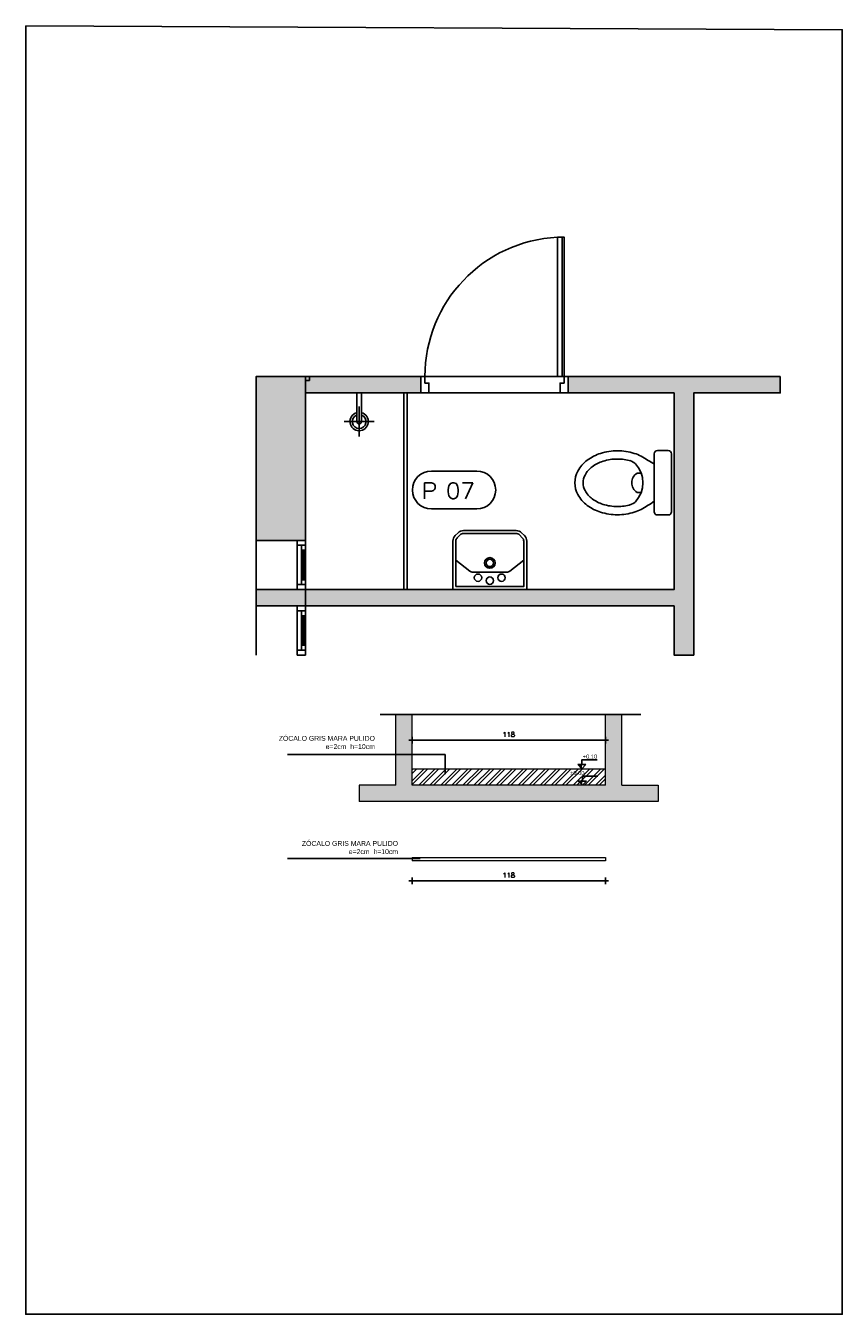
# Model space of a CAD drawing. Header units: millimetres. Extents: x 2889.7 to 2958.5, y 1033.7 to 1094.5.
# Tile 32 of 32: x 2948.1 to 2953.1, y 1051.9 to 1059.7. Entities that reach past the tile are written whole.
import ezdxf
from ezdxf.enums import TextEntityAlignment as Align

# ---------------------------------------------------------------- set-up
doc = ezdxf.new("R2010")
doc.units = ezdxf.units.MM
for name, color, linetype in [('0.05 GRIS 253', 253, 'Continuous'), ('1MUROS-MV3', 3, 'Continuous'), ('A Aluminio', 5, 'Continuous'), ('A CARPINTERIA', 5, 'Continuous'), ('A EQUIPAMIENTO', 5, 'Continuous'), ('A HATCH MURO ALB', 252, 'Continuous'), ('A HATCH TABIQUE', 254, 'Continuous'), ('A MURO', 1, 'Continuous'), ('A Muro visto', 2, 'Continuous'), ('A MUROS', 1, 'Continuous'), ('A PROYECCION 2', 2, 'Continuous'), ('A TABIQUE', 2, 'Continuous'), ('ACOT-P', 2, 'Continuous'), ('D PAVIMENTO', 4, 'Continuous'), ('TEXTOS', 2, 'Continuous'), ('TXT COTA', 3, 'Continuous'), ('TXT PLANILLAS', 3, 'Continuous')]:
    doc.layers.add(name, color=color, linetype=linetype)
doc.styles.add('arial', font='arial.ttf')
doc.styles.add('ROMANS', font='romans.shx')
doc.dimstyles.new('ESC20', dxfattribs={"dimtxt": 0.03, "dimasz": 0.02, "dimexe": 0, "dimexo": 0, "dimgap": 0.02, "dimtad": 1, "dimtoh": 1, "dimdec": 0, "dimlfac": 100, "dimzin": 12, "dimdsep": 46, "dimtxsty": 'ROMANS', "dimblk1": 'PUNTO', "dimblk2": 'PUNTO', "dimsah": 1, "dimcen": 0, "dimse1": 1, "dimse2": 1, "dimclrd": 1, "dimclre": 1, "dimadec": 0, "dimazin": 0, "dimtfac": 0.1, "dimtdec": 0, "dimtix": 1, "dimtmove": 2, "dimatfit": 3, "dimldrblk": 'PUNTO', "dimfxl": 1, "dimtvp": 0.7, "dimtolj": 1, "dimtzin": 0, "dimarcsym": 0})

# ---------------------------------------------------------------- blocks, each defined once
blk = doc.blocks.new('A08')
for p, q in [((0, 0), (0, -0.3)), ((0.05, -0.3), (0.05, 0)), ((0.025, -0.27), (0.025, -0.03))]:
    blk.add_line(p, q)
at = {"color": 8}
for p, q in [((0.0075, -0.24), (0.0075, -0.06)), ((0.0175, -0.24), (0.0175, -0.06))]:
    blk.add_line(p, q, dxfattribs=at)
for points in [[(0, -0.03), (0, 0), (0.05, 0), (0.05, -0.03)], [(0, -0.06), (0, -0.03), (0.025, -0.03), (0.025, -0.06)], [(0, -0.27), (0, -0.24), (0.025, -0.24), (0.025, -0.27)], [(0, -0.27), (0, -0.3), (0.05, -0.3), (0.05, -0.27)]]:
    blk.add_lwpolyline(points, close=True)
blk = doc.blocks.new('C03')
for p, q in [((-0.037, 0.1), (-0.037, 0.951)), ((-0.875, 0.1), (-0.025, 0.1)), ((0, 0), (-0.9, 0))]:
    blk.add_line(p, q)
blk.add_lwpolyline([(-0.065, 0.1), (-0.065, 0.951), (-0.025, 0.951), (-0.025, 0.1)], close=True)
for points in [[(-0.875, 0.1), (-0.875, 0.06), (-0.85, 0.06), (-0.85, 0), (-0.9, 0), (-0.9, 0.1), (-0.875, 0.1)], [(-0.025, 0.1), (-0.025, 0.06), (-0.05, 0.06), (-0.05, 0), (0, 0), (0, 0.1), (-0.025, 0.1)]]:
    blk.add_lwpolyline(points)
blk.add_arc((-0.0232, 0.0993), 0.8518, 92.82799, 179.95069)
blk = doc.blocks.new('1wc2')
for p, q in [((-0.1952, -0.0873), (-0.1952, -0.0221)), ((-0.1752, -0.0021), (0.0014, -0.0021)), ((0.178, -0.0021), (0.0014, -0.0021)), ((0.198, -0.0873), (0.198, -0.0221)), ((-0.1752, -0.1073), (0.0014, -0.1073)), ((0.178, -0.1073), (0.0014, -0.1073)), ((-0.057, -0.1873), (-0.057, -0.2125)), ((0.0598, -0.1873), (0.0598, -0.2125))]:
    blk.add_line(p, q)
for points in [[(-0.11, -0.1073, 0.084737), (-0.1365, -0.1486, 0.085783), (-0.1781, -0.2299, 0.075445), (-0.1936, -0.3325, 0.075445), (-0.1781, -0.435, 0.085783), (-0.1365, -0.5163, 0.10607), (-0.0702, -0.574, 0.126822), (0.0014, -0.5925, 0.126822), (0.0729, -0.574, 0.10607), (0.1393, -0.5163, 0.085783), (0.1808, -0.435, 0.075445), (0.1964, -0.3325, 0.075445), (0.1808, -0.2299, 0.085783), (0.1393, -0.1486, 0.092701)], [(0.1127, -0.1073, -0.084737), (0.1393, -0.1486, -0.085783), (0.1808, -0.2299, -0.075445), (0.1964, -0.3325, -0.075445), (0.1808, -0.435, -0.085783), (0.1393, -0.5163, -0.10607), (0.0729, -0.574, -0.126822), (0.0014, -0.5925, -0.126822), (-0.0702, -0.574, -0.10607), (-0.1365, -0.5163, -0.085783), (-0.1781, -0.435, -0.075445), (-0.1936, -0.3325, -0.075445), (-0.1781, -0.2299, -0.085783), (-0.1365, -0.1486, -0.092701)], [(-0.1322, -0.2511, 0.069853), (-0.1436, -0.3325, 0.075445), (-0.1303, -0.4201, 0.085783), (-0.0965, -0.4863, 0.10607), (-0.046, -0.5302, 0.126822), (0.0014, -0.5425, 0.126822), (0.0488, -0.5302, 0.10607), (0.0993, -0.4863, 0.085783), (0.1331, -0.4201, 0.075445), (0.1464, -0.3325, 0.069828), (0.135, -0.2511, 0.010714)]]:
    blk.add_lwpolyline(points, format="xyb")
for centre, radius, start, end in [((-0.1752, -0.0221), 0.02, 90, 180), ((0.178, -0.0221), 0.02, 0, 90), ((-0.1752, -0.0873), 0.02, 180, 270), ((0.178, -0.0873), 0.02, 270, 0), ((-0.0663, -0.2722), 0.0691, 129.63691, 166.8611), ((0.0014, -0.3471), 0.1701, 46.85917, 133.14083), ((0.0014, -0.1772), 0.0682, 211.09893, 328.90107), ((0.0691, -0.2722), 0.0691, 13.1389, 50.36309)]:
    blk.add_arc(centre, radius, start, end)
blk = doc.blocks.new('lav-cuad')
at = {"layer": 'A EQUIPAMIENTO'}
for p, q in [((-0.207, -0.18), (-0.122, -0.1121)), ((-0.1033, -0.1056), (0.1033, -0.1056)), ((0.207, -0.18), (0.122, -0.1121))]:
    blk.add_line(p, q, dxfattribs=at)
for points in [[(-0.225, 0), (0.225, 0), (0.225, -0.2951, -0.198912), (0.2109, -0.3291), (0.1941, -0.3459, -0.198912), (0.1601, -0.36), (-0.1601, -0.36, -0.198912), (-0.1941, -0.3459), (-0.2109, -0.3291, -0.198912), (-0.225, -0.2951)], [(-0.207, -0.018), (0.207, -0.018), (0.207, -0.2951, -0.198912), (0.1982, -0.3163), (0.1813, -0.3332, -0.198912), (0.1601, -0.342), (-0.1601, -0.342, -0.198912), (-0.1813, -0.3332), (-0.1982, -0.3163, -0.198912), (-0.207, -0.2951)]]:
    blk.add_lwpolyline(points, format="xyb", close=True, dxfattribs=at)
for centre, radius in [((-0.072, -0.072), 0.0225), ((0, -0.054), 0.0225), ((0.072, -0.072), 0.0225), ((0, -0.162), 0.0325), ((0, -0.162), 0.0225)]:
    blk.add_circle(centre, radius, dxfattribs=at)
for centre, start, end in [((-0.1033, -0.1356), 90, 128.6137), ((0.1033, -0.1356), 51.3863, 90)]:
    blk.add_arc(centre, 0.03, start, end, dxfattribs=at)
blk = doc.blocks.new('1ducha')
at = {"linetype": 'Continuous'}
for p, q in [((0, 0.38), (0, 0.12)), ((-0.13, 0.25), (0.13, 0.25)), ((-0.02, 0.25), (-0.02, 0)), ((0.02, 0.25), (0.02, 0))]:
    blk.add_line(p, q, dxfattribs=at)
for radius, start, end in [(0.08, 284.4775, 255.5225), (0.06, 289.4712, 250.5288), (0.02, 0, 180)]:
    blk.add_arc((0, 0.25), radius, start, end, dxfattribs=at)
blk = doc.blocks.new('*U2')
for p, q in [((-0.273, 0.158), (0.153, 0.158)), ((-0.273, -0.198), (0.153, -0.198))]:
    blk.add_line(p, q)
for centre, start, end in [((-0.273, -0.02), 90, 270), ((0.153, -0.02), 270, 90)]:
    blk.add_arc(centre, 0.178, start, end)
at = {"style": 'ROMANS', "width": 1.1}
blk.add_text('P', height=0.15, dxfattribs=at).set_placement((-0.365, -0.102))
at = {"color": 0, "linetype": 'ByBlock', "style": 'ROMANS', "width": 1.05}
blk.add_attdef('NRO', text='', height=0.15, dxfattribs=at).set_placement((0, -0.027), align=Align.MIDDLE)
blk = doc.blocks.new('PUNTO')
for p, q in [((-1, 0), (1, 0)), ((0, 1), (0, -1))]:
    blk.add_line(p, q)
at = {"const_width": 0.3}
blk.add_lwpolyline([(-0.15, 0, 1), (0.15, 0, 1)], format="xyb", close=True, dxfattribs=at)
blk = doc.blocks.new('*D339')
at = {"layer": 'ACOT-P', "color": 8, "lineweight": -2, "transparency": 16777216}
blk.add_line((2950.503, 1055.3708), (2951.643, 1055.3708), dxfattribs=at)
at = {"layer": 'ACOT-P', "color": 8, "lineweight": -2, "transparency": 16777216, "xscale": 0.02, "yscale": 0.02, "zscale": 0.02, "rotation": 180}
blk.add_blockref('PUNTO', (2950.483, 1055.3708), dxfattribs=at)
at = {"layer": 'ACOT-P', "color": 8, "lineweight": -2, "transparency": 16777216, "xscale": 0.02, "yscale": 0.02, "zscale": 0.02}
blk.add_blockref('PUNTO', (2951.663, 1055.3708), dxfattribs=at)
at = {"layer": 'ACOT-P', "color": 0, "transparency": 16777216, "insert": (2951.073, 1055.4058), "char_height": 0.03, "attachment_point": 5, "style": 'ROMANS'}
blk.add_mtext('\\A1;118', dxfattribs=at)
blk = doc.blocks.new('*D340')
at = {"layer": 'ACOT-P', "color": 8, "lineweight": -2, "transparency": 16777216}
blk.add_line((2950.503, 1054.5122), (2951.643, 1054.5122), dxfattribs=at)
at = {"layer": 'ACOT-P', "color": 8, "lineweight": -2, "transparency": 16777216, "xscale": 0.02, "yscale": 0.02, "zscale": 0.02, "rotation": 180}
blk.add_blockref('PUNTO', (2950.483, 1054.5122), dxfattribs=at)
at = {"layer": 'ACOT-P', "color": 8, "lineweight": -2, "transparency": 16777216, "xscale": 0.02, "yscale": 0.02, "zscale": 0.02}
blk.add_blockref('PUNTO', (2951.663, 1054.5122), dxfattribs=at)
at = {"layer": 'ACOT-P', "color": 0, "transparency": 16777216, "insert": (2951.073, 1054.5472), "char_height": 0.03, "attachment_point": 5, "style": 'ROMANS'}
blk.add_mtext('\\A1;118', dxfattribs=at)

msp = doc.modelspace()

# ---------------------------------------------------------------- hatches: boundary and pattern name
h = msp.add_hatch()
h.set_pattern_fill('ANGLE', color=256, angle=180)
h.set_pattern_definition([(180, (5844.1405, 2138.007), (-9e-16, -6.985), [5.08, -1.905]), (270, (5844.1405, 2138.007), (6.985, -1e-15), [5.08, -1.905])])
h.paths.add_polyline_path([(2950.45256, 1057.49055), (2950.43256, 1057.49055), (2950.43256, 1056.29055), (2950.45256, 1056.29055)])
h = msp.add_hatch()
h.set_pattern_fill('ANSI32', color=252, scale=0.005)
h.set_pattern_definition([(45, (57.584824, -21.56378), (-0.03367596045, 0.03367596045), []), (45, (57.607275, -21.56378), (-0.03367596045, 0.03367596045), [])])
h.paths.add_polyline_path([(2951.66302, 1055.19643), (2950.48302, 1055.19643), (2950.48302, 1055.09643), (2951.66302, 1055.09643)])
at = {"layer": '0.05 GRIS 253'}
h = msp.add_hatch(dxfattribs=at)
h.set_pattern_fill('ANGLE', color=256)
h.set_pattern_definition([(0, (57.585, -21.62), (0, 6.985), [5.08, -1.905]), (90, (57.585, -21.62), (-6.985, 4e-16), [5.08, -1.905])])
h.paths.add_polyline_path([(2951.66302, 1054.65543), (2950.48302, 1054.65543), (2950.48302, 1054.63543), (2951.66302, 1054.63543)])
at = {"layer": 'A HATCH MURO ALB'}
h = msp.add_hatch(color=256, dxfattribs=at)
h.dxf.hatch_style = 1
h.paths.add_polyline_path([(2949.53256, 1056.59055), (2949.53256, 1057.59055), (2949.83256, 1057.59055), (2949.83256, 1056.59055)])
h = msp.add_hatch(color=256, dxfattribs=at)
h.dxf.hatch_style = 1
h.paths.add_polyline_path([(2952.72985, 1057.59055), (2952.72985, 1057.49055), (2952.20256, 1057.49055), (2952.20256, 1055.89055), (2952.08256, 1055.89055), (2952.08256, 1056.19055), (2949.83256, 1056.19055), (2949.83256, 1056.29055), (2952.08256, 1056.29055), (2952.08256, 1057.49055), (2951.43634, 1057.49055), (2951.43634, 1057.59055)])
h = msp.add_hatch(color=256, dxfattribs=at)
h.dxf.hatch_style = 1
h.paths.add_polyline_path([(2949.53256, 1056.29055), (2949.83256, 1056.29055), (2949.83256, 1056.19055), (2949.53256, 1056.19055)])
h = msp.add_hatch(color=256, dxfattribs=at)
h.dxf.hatch_style = 1
h.paths.add_polyline_path([(2950.48302, 1055.31709), (2950.38302, 1055.31709), (2950.38302, 1055.09643), (2950.1599, 1055.09643), (2950.1599, 1054.99643), (2951.98614, 1054.99643), (2951.98614, 1055.09643), (2951.76302, 1055.09643), (2951.76302, 1055.52764), (2951.66302, 1055.52764), (2951.66302, 1055.09643), (2950.48302, 1055.09643)])
h.paths.add_polyline_path([(2950.48302, 1055.52764), (2950.38302, 1055.52764), (2950.38302, 1055.31709), (2950.48302, 1055.31709)], flags=17)
at = {"layer": 'A HATCH TABIQUE'}
h = msp.add_hatch(color=256, dxfattribs=at)
h.dxf.hatch_style = 1
h.paths.add_polyline_path([(2952.72985, 1057.59055), (2952.72985, 1057.49055), (2952.20256, 1057.49055), (2952.20256, 1055.89055), (2952.08256, 1055.89055), (2952.08256, 1056.19055), (2949.83256, 1056.19055), (2949.83256, 1056.29055), (2952.08256, 1056.29055), (2952.08256, 1057.49055), (2951.43634, 1057.49055), (2951.43634, 1057.59055)])
h = msp.add_hatch(color=256, dxfattribs=at)
h.dxf.hatch_style = 1
h.paths.add_polyline_path([(2949.83256, 1057.49055), (2950.53634, 1057.49055), (2950.53634, 1057.59055), (2949.83256, 1057.59055)])
at = {"layer": 'A TABIQUE'}
h = msp.add_hatch(color=256, dxfattribs=at)
h.dxf.hatch_style = 1
h.paths.add_polyline_path([(2951.51929, 1055.22162), (2951.4941, 1055.22162), (2951.51929, 1055.19643)])
h = msp.add_hatch(color=256, dxfattribs=at)
h.dxf.hatch_style = 1
h.paths.add_polyline_path([(2951.52289, 1055.12162), (2951.49769, 1055.12162), (2951.52289, 1055.09643)])

# ---------------------------------------------------------------- linework, layer by layer
for p, q in [((2950.28839, 1055.52764), (2951.87881, 1055.52764)), ((2950.68613, 1055.28417), (2949.72359, 1055.28417)), ((2950.68613, 1055.28417), (2950.68613, 1055.1635)), ((2950.53153, 1054.64867), (2949.72359, 1054.64867))]:
    msp.add_line(p, q)
at = {"layer": '1MUROS-MV3', "color": 7}
msp.add_lwpolyline([(2948.1254, 1059.731), (2953.10855, 1059.70651), (2953.10855, 1051.8676), (2948.1254, 1051.8676)], close=True, dxfattribs=at)
at = {"layer": 'A EQUIPAMIENTO'}
msp.add_line((2950.45256, 1057.49055), (2950.45256, 1056.29055), dxfattribs=at)
at = {"layer": 'A HATCH MURO ALB'}
msp.add_line((2950.43256, 1057.49055), (2950.43256, 1056.29055), dxfattribs=at)
at = {"layer": 'A MURO'}
msp.add_lwpolyline([(2949.53256, 1056.59055), (2949.53256, 1057.59055), (2949.83256, 1057.59055), (2949.83256, 1056.59055), (2949.53256, 1056.59055)], dxfattribs=at)
msp.add_lwpolyline([(2949.53256, 1056.29055), (2949.83256, 1056.29055), (2949.83256, 1056.19055), (2949.53256, 1056.19055)], close=True, dxfattribs=at)
at = {"layer": 'A Muro visto'}
for points in [[(2949.53256, 1056.29055), (2949.53256, 1056.59055)], [(2949.53256, 1055.89055), (2949.53256, 1056.19055)]]:
    msp.add_lwpolyline(points, dxfattribs=at)
at = {"layer": 'A MUROS', "color": 1, "linetype": 'Continuous', "lineweight": 13}
for p, q in [((2950.38302, 1055.09643), (2950.38302, 1055.52764)), ((2950.48302, 1055.09643), (2950.48302, 1055.52764)), ((2951.66302, 1055.09643), (2951.66302, 1055.52764)), ((2951.76302, 1055.09643), (2951.76302, 1055.52764)), ((2950.38302, 1055.09643), (2950.1599, 1055.09643)), ((2950.1599, 1055.09643), (2950.1599, 1054.99643)), ((2951.66302, 1055.09643), (2950.48302, 1055.09643)), ((2951.76302, 1055.09643), (2951.98614, 1055.09643)), ((2951.98614, 1055.09643), (2951.98614, 1054.99643)), ((2951.98614, 1054.99643), (2950.1599, 1054.99643))]:
    msp.add_line(p, q, dxfattribs=at)
at = {"layer": 'A PROYECCION 2', "color": 4, "linetype": 'Continuous', "lineweight": 13}
msp.add_line((2950.48302, 1055.19643), (2951.66302, 1055.19643), dxfattribs=at)
at = {"layer": 'A TABIQUE'}
for p, q in [((2951.51929, 1055.19643), (2951.4941, 1055.22162)), ((2951.54449, 1055.22162), (2951.4941, 1055.22162)), ((2951.51929, 1055.19643), (2951.54449, 1055.22162)), ((2951.52289, 1055.09643), (2951.49769, 1055.12162)), ((2951.54808, 1055.12162), (2951.49769, 1055.12162)), ((2951.52289, 1055.09643), (2951.54808, 1055.12162))]:
    msp.add_line(p, q, dxfattribs=at)
for points in [[(2952.72985, 1057.59055), (2952.72985, 1057.49055), (2952.20256, 1057.49055), (2952.20256, 1055.89055), (2952.08256, 1055.89055), (2952.08256, 1056.19055), (2949.83256, 1056.19055), (2949.83256, 1056.29055), (2952.08256, 1056.29055), (2952.08256, 1057.49055), (2951.43634, 1057.49055), (2951.43634, 1057.59055), (2952.72985, 1057.59055)], [(2952.72985, 1057.59055), (2952.72985, 1057.49055), (2952.20256, 1057.49055), (2952.20256, 1055.89055), (2952.08256, 1055.89055), (2952.08256, 1056.19055), (2949.83256, 1056.19055), (2949.83256, 1056.29055), (2952.08256, 1056.29055), (2952.08256, 1057.49055), (2951.43634, 1057.49055), (2951.43634, 1057.59055), (2952.72985, 1057.59055)], [(2951.51929, 1055.22162), (2951.51929, 1055.25162), (2951.61304, 1055.25162)], [(2951.52289, 1055.12162), (2951.52289, 1055.15162), (2951.61664, 1055.15162)]]:
    msp.add_lwpolyline(points, dxfattribs=at)
for points in [[(2949.83256, 1057.49055), (2950.53634, 1057.49055), (2950.53634, 1057.59055), (2949.83256, 1057.59055)], [(2949.85756, 1057.56555), (2949.83256, 1057.56555), (2949.83256, 1057.59055), (2949.85756, 1057.59055)], [(2949.85756, 1057.56555), (2949.83256, 1057.56555), (2949.83256, 1057.59055), (2949.85756, 1057.59055)], [(2949.83256, 1057.49055), (2950.53634, 1057.49055), (2950.53634, 1057.59055), (2949.83256, 1057.59055)]]:
    msp.add_lwpolyline(points, close=True, dxfattribs=at)
at = {"layer": 'D PAVIMENTO', "color": 1, "linetype": 'Continuous', "lineweight": 13}
for p, q in [((2950.48302, 1054.65543), (2951.66302, 1054.65543)), ((2950.48302, 1054.65543), (2950.48302, 1054.63543)), ((2951.66302, 1054.65543), (2951.66302, 1054.63543)), ((2951.66302, 1054.63543), (2950.48302, 1054.63543))]:
    msp.add_line(p, q, dxfattribs=at)

# ---------------------------------------------------------------- block references
at = {"layer": 'A Aluminio', "color": 6, "xscale": -1, "rotation": 359.9999957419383}
for p in [(2949.83256, 1056.59055), (2949.83256, 1056.19055)]:
    msp.add_blockref('A08', p, dxfattribs=at)
at = {"layer": 'A CARPINTERIA', "color": 6, "rotation": 359.9999878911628}
msp.add_blockref('C03', (2951.43634, 1057.49055), dxfattribs=at)
at = {"layer": 'A EQUIPAMIENTO', "xscale": 0.7, "yscale": 0.7, "zscale": 0.7, "rotation": 179.9999957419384}
msp.add_blockref('1ducha', (2950.16002, 1057.49055), dxfattribs=at)
at = {"layer": 'A EQUIPAMIENTO', "extrusion": (0, 0, -1), "zscale": -1, "rotation": 90.0000042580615}
msp.add_blockref('1wc2', (-2952.06889, 1056.94055), dxfattribs=at)
at = {"layer": 'A EQUIPAMIENTO', "xscale": -1, "rotation": 179.9999957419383}
msp.add_blockref('lav-cuad', (2950.95756, 1056.29055), dxfattribs=at)
at = {"layer": 'TXT PLANILLAS', "extrusion": (0, 0, -1)}
ref = msp.add_blockref('*U2', (-2950.77846, 1056.91074), dxfattribs=dict(at, xscale=-0.6499999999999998, yscale=0.6499999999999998, zscale=-0.6499999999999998, rotation=359.9883904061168))
ref.add_attrib('NRO', '07', dxfattribs={"layer": '0', "color": 0, "linetype": 'ByBlock', "ltscale": 0.5, "height": 0.0975, "rotation": 180.01161, "style": 'ROMANS', "text_generation_flag": 6, "width": 1.05}).set_placement((2950.77847, 1056.89313), align=Align.MIDDLE)

# ---------------------------------------------------------------- texts
at = {"layer": 'TEXTOS', "char_height": 0.03, "width": 0.6696665, "attachment_point": 3, "style": 'arial'}
for insert in [(2950.25623, 1055.39704), (2950.39749, 1054.7558)]:
    msp.add_mtext('ZÓCALO GRIS MARA PULIDO e=2cm  h=10cm', dxfattribs=dict(at, insert=insert))
at = {"layer": 'TXT COTA', "char_height": 0.025, "attachment_point": 7, "style": 'arial'}
for s, insert in [('\\pi-0.084754;+0.10', (2951.60972, 1055.25809)), ('\\pi-0.084141;±0.00', (2951.5323, 1055.15809))]:
    msp.add_mtext(s, dxfattribs=dict(at, insert=insert))

# ---------------------------------------------------------------- dimensions: what is measured, and where the dimension line sits
at = {"layer": 'ACOT-P'}
for base, p1, p2, picture, middle in [((2951.66302, 1055.3708), (2950.48302, 1055.09643), (2951.66302, 1055.09643), '*D339', (2951.07302, 1055.4058)), ((2951.66302, 1054.51224), (2950.48302, 1054.65543), (2951.66302, 1054.65543), '*D340', (2951.07302, 1054.54724))]:
    dim = msp.add_linear_dim(base=base, p1=p1, p2=p2, dimstyle='ESC20', override={"dimclrd": 8}, dxfattribs=at)
    dim.commit()
    dim.dimension.update_dxf_attribs({"geometry": picture, "text_midpoint": middle})

doc.saveas('drawing.dxf')
